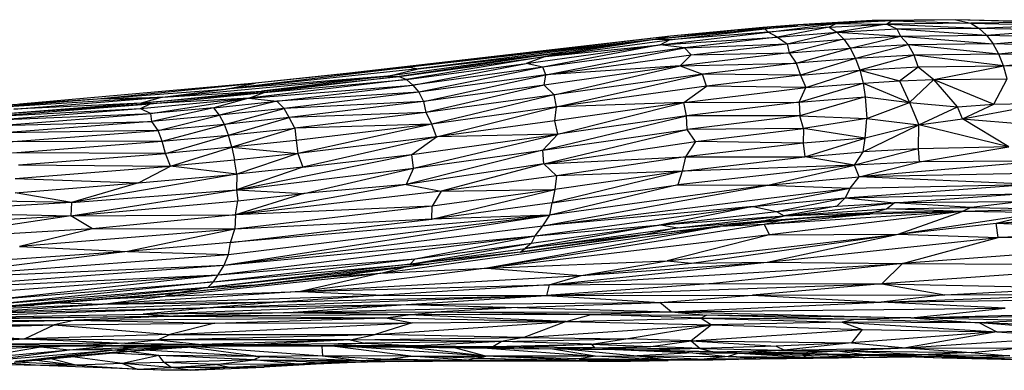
# Paper-space layout '_Izquierda' of a CAD drawing. Header units: millimetres. Extents: x 71 to 677, y -2 to 78.
# Tile 9 of 11: x 499 to 561, y 1 to 23. Entities that reach past the tile are written whole.
import ezdxf

# ---------------------------------------------------------------- set-up
doc = ezdxf.new("R2010")
doc.units = ezdxf.units.MM

psp = doc.layouts.new('_Izquierda')

# ---------------------------------------------------------------- linework, layer by layer
at = {"color": 7, "linetype": 'Continuous', "lineweight": 25}
for p, q in [((550.663, 22.329), (546.152, 21.975)), ((546.371, 21.77), (550.663, 22.329)), ((552.888, 22.501), (548.229, 22.233)), ((550.663, 22.329), (548.229, 22.233)), ((550.663, 22.329), (550.188, 22.079)), ((550.188, 22.079), (553.821, 22.279)), ((550.663, 22.329), (552.888, 22.501)), ((554.151, 22.48), (550.663, 22.329)), ((550.663, 22.329), (553.821, 22.279)), ((553.821, 22.279), (550.671, 21.767)), ((558.16, 22.558), (552.888, 22.501)), ((554.151, 22.48), (552.888, 22.501)), ((554.151, 22.48), (553.821, 22.279)), ((559.098, 22.346), (553.821, 22.279)), ((553.821, 22.279), (554.439, 21.974)), ((553.821, 22.279), (559.607, 22.034)), ((558.16, 22.558), (554.151, 22.48)), ((554.151, 22.48), (559.098, 22.346)), ((558.16, 22.558), (559.098, 22.346)), ((563.465, 22.403), (558.16, 22.558)), ((564.705, 22.385), (558.16, 22.558)), ((563.465, 22.403), (559.098, 22.346)), ((559.098, 22.346), (559.607, 22.034)), ((559.098, 22.346), (564.011, 22.22)), ((546.152, 21.975), (539.233, 21.309)), ((544.431, 21.89), (539.233, 21.309)), ((539.583, 20.987), (546.371, 21.77)), ((540.158, 21.298), (546.152, 21.975)), ((546.371, 21.77), (540.158, 21.298)), ((546.025, 22.071), (540.224, 21.529)), ((544.431, 21.89), (540.224, 21.529)), ((548.229, 22.233), (544.431, 21.89)), ((544.431, 21.89), (546.025, 22.071)), ((546.152, 21.975), (544.431, 21.89)), ((548.229, 22.233), (546.025, 22.071)), ((546.152, 21.975), (548.229, 22.233)), ((546.371, 21.77), (546.152, 21.975)), ((550.188, 22.079), (546.371, 21.77)), ((546.941, 21.467), (546.371, 21.77)), ((550.188, 22.079), (546.941, 21.467)), ((546.941, 21.467), (550.671, 21.767)), ((547.555, 21.051), (550.671, 21.767)), ((550.188, 22.079), (550.671, 21.767)), ((550.671, 21.767), (554.439, 21.974)), ((550.671, 21.767), (551.118, 21.329)), ((550.671, 21.767), (554.684, 21.53)), ((554.439, 21.974), (559.607, 22.034)), ((554.439, 21.974), (554.684, 21.53)), ((554.439, 21.974), (560.077, 21.596)), ((559.607, 22.034), (564.011, 22.22)), ((559.607, 22.034), (560.077, 21.596)), ((559.607, 22.034), (564.53, 21.903)), ((560.077, 21.596), (564.53, 21.903)), ((540.224, 21.529), (520.051, 19.201)), ((540.224, 21.529), (523.821, 19.578)), ((539.233, 21.309), (523.821, 19.578)), ((539.233, 21.309), (524.372, 19.474)), ((539.233, 21.309), (532.363, 20.243)), ((532.363, 20.243), (540.158, 21.298)), ((539.233, 21.309), (533.662, 20.54)), ((540.224, 21.529), (539.233, 21.309)), ((540.158, 21.298), (539.233, 21.309)), ((539.583, 20.987), (546.941, 21.467)), ((539.583, 20.987), (540.158, 21.298)), ((546.941, 21.467), (541.104, 20.798)), ((541.104, 20.798), (547.555, 21.051)), ((541.521, 20.352), (547.555, 21.051)), ((546.941, 21.467), (547.555, 21.051)), ((547.555, 21.051), (551.118, 21.329)), ((547.555, 21.051), (547.675, 20.467)), ((551.118, 21.329), (547.675, 20.467)), ((551.118, 21.329), (554.684, 21.53)), ((551.118, 21.329), (551.516, 20.776)), ((551.516, 20.776), (554.684, 21.53)), ((554.684, 21.53), (560.077, 21.596)), ((555.181, 20.976), (554.684, 21.53)), ((554.684, 21.53), (560.497, 21.043)), ((560.497, 21.043), (555.181, 20.976)), ((560.077, 21.596), (560.497, 21.043)), ((560.077, 21.596), (565.01, 21.462)), ((560.497, 21.043), (565.01, 21.462)), ((560.849, 20.39), (560.497, 21.043)), ((565.443, 20.906), (560.497, 21.043)), ((533.662, 20.54), (522.462, 19.007)), ((533.662, 20.54), (523.182, 18.988)), ((524.372, 19.474), (533.662, 20.54)), ((531.154, 19.809), (539.583, 20.987)), ((539.583, 20.987), (532.21, 19.579)), ((541.104, 20.798), (532.21, 19.579)), ((532.363, 20.243), (539.583, 20.987)), ((533.662, 20.54), (532.363, 20.243)), ((532.402, 19.099), (541.104, 20.798)), ((541.104, 20.798), (539.583, 20.987)), ((547.675, 20.467), (540.836, 19.668)), ((541.521, 20.352), (541.104, 20.798)), ((541.521, 20.352), (547.675, 20.467)), ((547.675, 20.467), (551.516, 20.776)), ((547.675, 20.467), (548.112, 19.819)), ((548.112, 19.819), (551.516, 20.776)), ((555.181, 20.976), (551.516, 20.776)), ((551.516, 20.776), (551.856, 20.12)), ((555.181, 20.976), (551.856, 20.12)), ((555.532, 20.321), (555.181, 20.976)), ((560.849, 20.39), (555.181, 20.976)), ((565.443, 20.906), (560.849, 20.39)), ((523.182, 18.988), (532.363, 20.243)), ((532.363, 20.243), (523.65, 18.792)), ((523.65, 18.792), (531.154, 19.809)), ((524.036, 18.452), (531.154, 19.809)), ((532.363, 20.243), (531.154, 19.809)), ((532.21, 19.579), (531.154, 19.809)), ((532.402, 19.099), (541.521, 20.352)), ((540.836, 19.668), (541.521, 20.352)), ((540.836, 19.668), (548.112, 19.819)), ((548.112, 19.819), (542.227, 19.134)), ((551.856, 20.12), (548.112, 19.819)), ((548.112, 19.819), (548.385, 19.077)), ((551.856, 20.12), (548.385, 19.077)), ((555.532, 20.321), (551.856, 20.12)), ((551.856, 20.12), (552.13, 19.379)), ((555.532, 20.321), (552.13, 19.379)), ((560.849, 20.39), (555.532, 20.321)), ((555.794, 19.592), (555.532, 20.321)), ((561.146, 19.649), (555.532, 20.321)), ((561.146, 19.649), (560.849, 20.39)), ((565.807, 20.249), (560.849, 20.39)), ((561.146, 19.649), (565.807, 20.249)), ((523.821, 19.578), (512.286, 18.197)), ((524.372, 19.474), (512.286, 18.197)), ((523.821, 19.578), (514.15, 18.568)), ((520.051, 19.201), (514.15, 18.568)), ((520.051, 19.201), (523.821, 19.578)), ((522.462, 19.007), (524.372, 19.474)), ((523.821, 19.578), (524.372, 19.474)), ((532.21, 19.579), (524.036, 18.452)), ((532.21, 19.579), (524.422, 18.002)), ((532.402, 19.099), (532.21, 19.579)), ((540.836, 19.668), (532.285, 18.454)), ((540.836, 19.668), (532.402, 19.099)), ((532.911, 17.844), (540.836, 19.668)), ((540.836, 19.668), (542.227, 19.134)), ((548.385, 19.077), (552.13, 19.379)), ((548.738, 18.291), (552.13, 19.379)), ((552.13, 19.379), (555.794, 19.592)), ((552.13, 19.379), (552.331, 18.57)), ((552.13, 19.379), (554.605, 18.712)), ((554.605, 18.712), (555.794, 19.592)), ((555.794, 19.592), (561.146, 19.649)), ((555.794, 19.592), (556.762, 18.804)), ((556.762, 18.804), (561.146, 19.649)), ((561.377, 18.836), (561.146, 19.649)), ((566.104, 19.508), (561.146, 19.649)), ((514.15, 18.568), (499.349, 17.258)), ((504.221, 17.59), (514.15, 18.568)), ((508.305, 17.683), (522.462, 19.007)), ((522.462, 19.007), (512.286, 18.197)), ((512.286, 18.197), (514.15, 18.568)), ((523.65, 18.792), (513.725, 17.621)), ((522.462, 19.007), (514.536, 18.077)), ((514.536, 18.077), (523.182, 18.988)), ((523.182, 18.988), (514.707, 17.982)), ((514.707, 17.982), (523.65, 18.792)), ((522.462, 19.007), (523.182, 18.988)), ((523.182, 18.988), (523.65, 18.792)), ((523.65, 18.792), (524.036, 18.452)), ((532.402, 19.099), (524.422, 18.002)), ((524.706, 17.42), (532.402, 19.099)), ((532.285, 18.454), (532.402, 19.099)), ((542.227, 19.134), (532.911, 17.844)), ((533.068, 17.078), (542.227, 19.134)), ((542.487, 18.389), (542.227, 19.134)), ((548.385, 19.077), (542.227, 19.134)), ((548.385, 19.077), (542.487, 18.389)), ((548.313, 17.372), (552.331, 18.57)), ((548.385, 19.077), (548.738, 18.291)), ((548.738, 18.291), (552.331, 18.57)), ((552.331, 18.57), (554.605, 18.712)), ((552.331, 18.57), (552.454, 17.713)), ((552.331, 18.57), (555.241, 17.347)), ((554.605, 18.712), (556.762, 18.804)), ((554.605, 18.712), (555.241, 17.347)), ((555.241, 17.347), (556.762, 18.804)), ((556.762, 18.804), (561.377, 18.836)), ((558.249, 17.089), (556.762, 18.804)), ((556.762, 18.804), (560.535, 17.245)), ((560.535, 17.245), (561.377, 18.836)), ((504.221, 17.59), (512.286, 18.197)), ((506.97, 17.316), (514.536, 18.077)), ((514.707, 17.982), (506.97, 17.316)), ((507.53, 17.262), (514.707, 17.982)), ((508.305, 17.683), (512.286, 18.197)), ((508.305, 17.683), (514.536, 18.077)), ((513.725, 17.621), (524.036, 18.452)), ((513.725, 17.621), (514.707, 17.982)), ((514.536, 18.077), (514.707, 17.982)), ((515.495, 17.438), (524.036, 18.452)), ((524.422, 18.002), (515.495, 17.438)), ((524.422, 18.002), (515.944, 16.987)), ((524.036, 18.452), (524.422, 18.002)), ((524.422, 18.002), (524.706, 17.42)), ((532.285, 18.454), (524.706, 17.42)), ((532.285, 18.454), (524.848, 16.719)), ((532.911, 17.844), (532.285, 18.454)), ((542.487, 18.389), (533.068, 17.078)), ((541.057, 17.362), (542.487, 18.389)), ((541.057, 17.362), (548.738, 18.291)), ((548.738, 18.291), (542.487, 18.389)), ((548.313, 17.372), (548.738, 18.291)), ((491.258, 16.706), (504.221, 17.59)), ((508.305, 17.683), (495.744, 16.914)), ((495.744, 16.914), (504.221, 17.59)), ((498.967, 16.941), (508.305, 17.683)), ((504.221, 17.59), (508.305, 17.683)), ((506.937, 16.973), (513.725, 17.621)), ((508.305, 17.683), (506.97, 17.316)), ((513.725, 17.621), (507.53, 17.262)), ((507.571, 16.655), (513.725, 17.621)), ((513.725, 17.621), (511.545, 17.025)), ((511.545, 17.025), (515.495, 17.438)), ((515.495, 17.438), (511.89, 16.56)), ((513.725, 17.621), (515.495, 17.438)), ((515.944, 16.987), (515.495, 17.438)), ((524.706, 17.42), (515.944, 16.987)), ((524.706, 17.42), (516.261, 16.411)), ((524.706, 17.42), (524.848, 16.719)), ((532.911, 17.844), (524.848, 16.719)), ((532.911, 17.844), (525.222, 15.994)), ((533.068, 17.078), (532.911, 17.844)), ((541.057, 17.362), (532.966, 16.209)), ((541.057, 17.362), (533.068, 17.078)), ((533.142, 15.365), (541.057, 17.362)), ((541.057, 17.362), (548.313, 17.372)), ((541.239, 16.524), (541.057, 17.362)), ((548.313, 17.372), (541.239, 16.524)), ((548.313, 17.372), (552.454, 17.713)), ((548.313, 17.372), (548.35, 16.521)), ((552.454, 17.713), (548.35, 16.521)), ((552.454, 17.713), (552.558, 16.346)), ((552.454, 17.713), (555.241, 17.347)), ((552.558, 16.346), (555.241, 17.347)), ((555.241, 17.347), (555.838, 15.961)), ((555.241, 17.347), (558.249, 17.089)), ((558.582, 16.323), (564.014, 17.337)), ((560.535, 17.245), (564.014, 17.337)), ((506.97, 17.316), (496.962, 16.531)), ((507.53, 17.262), (496.962, 16.531)), ((497.377, 16.468), (507.53, 17.262)), ((497.377, 16.468), (506.937, 16.973)), ((497.728, 16.261), (506.937, 16.973)), ((506.97, 17.316), (498.967, 16.941)), ((506.937, 16.973), (507.53, 17.262)), ((506.937, 16.973), (507.571, 16.655)), ((507.53, 17.262), (506.97, 17.316)), ((511.545, 17.025), (507.571, 16.655)), ((511.545, 17.025), (507.637, 16.166)), ((511.89, 16.56), (511.545, 17.025)), ((515.944, 16.987), (511.89, 16.56)), ((512.198, 15.982), (515.944, 16.987)), ((516.261, 16.411), (515.944, 16.987)), ((524.848, 16.719), (516.261, 16.411)), ((524.848, 16.719), (516.623, 15.746)), ((524.848, 16.719), (525.222, 15.994)), ((533.068, 17.078), (525.222, 15.994)), ((525.534, 15.195), (533.068, 17.078)), ((532.966, 16.209), (533.068, 17.078)), ((555.838, 15.961), (558.249, 17.089)), ((558.249, 17.089), (560.535, 17.245)), ((558.582, 16.323), (558.249, 17.089)), ((558.582, 16.323), (560.535, 17.245)), ((497.728, 16.261), (507.571, 16.655)), ((498.063, 15.921), (507.571, 16.655)), ((498.063, 15.921), (507.637, 16.166)), ((507.637, 16.166), (498.372, 15.456)), ((507.637, 16.166), (507.571, 16.655)), ((511.89, 16.56), (507.637, 16.166)), ((508.028, 15.596), (507.637, 16.166)), ((508.028, 15.596), (511.89, 16.56)), ((512.198, 15.982), (511.89, 16.56)), ((516.261, 16.411), (512.198, 15.982)), ((512.46, 15.306), (516.261, 16.411)), ((516.623, 15.746), (516.261, 16.411)), ((532.966, 16.209), (525.534, 15.195)), ((532.207, 14.365), (541.239, 16.524)), ((533.142, 15.365), (532.966, 16.209)), ((541.239, 16.524), (533.142, 15.365)), ((541.265, 15.669), (541.239, 16.524)), ((548.35, 16.521), (541.239, 16.524)), ((548.35, 16.521), (541.265, 15.669)), ((548.585, 15.723), (548.35, 16.521)), ((548.35, 16.521), (552.558, 16.346)), ((552.558, 16.346), (548.585, 15.723)), ((552.454, 15.123), (552.558, 16.346)), ((552.558, 16.346), (555.838, 15.961)), ((555.838, 15.961), (558.582, 16.323)), ((561.493, 14.57), (558.582, 16.323)), ((558.582, 16.323), (565.506, 15.761)), ((508.028, 15.596), (498.372, 15.456)), ((498.648, 14.879), (508.028, 15.596)), ((512.198, 15.982), (508.028, 15.596)), ((508.287, 14.919), (508.028, 15.596)), ((508.287, 14.919), (512.198, 15.982)), ((512.46, 15.306), (512.198, 15.982)), ((512.46, 15.306), (516.623, 15.746)), ((516.623, 15.746), (512.672, 14.547)), ((525.222, 15.994), (516.623, 15.746)), ((516.623, 15.746), (516.713, 14.974)), ((525.222, 15.994), (516.713, 14.974)), ((525.222, 15.994), (516.81, 14.144)), ((525.534, 15.195), (525.222, 15.994)), ((532.207, 14.365), (541.265, 15.669)), ((532.258, 13.511), (541.265, 15.669)), ((548.585, 15.723), (541.265, 15.669)), ((541.807, 14.902), (541.265, 15.669)), ((541.807, 14.902), (548.585, 15.723)), ((548.585, 15.723), (548.554, 14.799)), ((552.454, 15.123), (548.585, 15.723)), ((552.331, 14.247), (555.838, 15.961)), ((555.838, 15.961), (552.454, 15.123)), ((555.815, 14.446), (555.838, 15.961)), ((561.493, 14.57), (555.838, 15.961)), ((508.287, 14.919), (498.648, 14.879)), ((498.885, 14.203), (508.287, 14.919)), ((508.287, 14.919), (512.46, 15.306)), ((508.497, 14.161), (508.287, 14.919)), ((508.497, 14.161), (512.46, 15.306)), ((512.672, 14.547), (512.46, 15.306)), ((516.713, 14.974), (512.672, 14.547)), ((516.713, 14.974), (516.81, 14.144)), ((525.534, 15.195), (516.81, 14.144)), ((525.534, 15.195), (517.126, 13.303)), ((523.977, 14.094), (533.142, 15.365)), ((523.977, 14.094), (525.534, 15.195)), ((524.074, 13.221), (533.142, 15.365)), ((533.142, 15.365), (525.534, 15.195)), ((532.207, 14.365), (533.142, 15.365)), ((532.258, 13.511), (541.807, 14.902)), ((541.807, 14.902), (541.178, 13.938)), ((548.554, 14.799), (541.807, 14.902)), ((552.454, 15.123), (548.554, 14.799)), ((548.67, 13.946), (552.454, 15.123)), ((552.331, 14.247), (552.454, 15.123)), ((512.672, 14.547), (508.497, 14.161)), ((508.802, 13.349), (512.672, 14.547)), ((512.672, 14.547), (512.826, 13.725)), ((512.672, 14.547), (516.81, 14.144)), ((532.207, 14.365), (523.611, 12.209)), ((524.074, 13.221), (532.207, 14.365)), ((532.258, 13.511), (532.207, 14.365)), ((548.554, 14.799), (541.178, 13.938)), ((548.554, 14.799), (548.67, 13.946)), ((548.67, 13.946), (552.331, 14.247)), ((555.815, 14.446), (551.794, 13.422)), ((551.794, 13.422), (552.331, 14.247)), ((555.815, 14.446), (552.331, 14.247)), ((561.493, 14.57), (555.815, 14.446)), ((555.865, 13.624), (555.815, 14.446)), ((555.865, 13.624), (561.493, 14.57)), ((508.497, 14.161), (498.885, 14.203)), ((499.267, 13.443), (508.497, 14.161)), ((508.802, 13.349), (508.497, 14.161)), ((512.826, 13.725), (508.802, 13.349)), ((516.81, 14.144), (512.826, 13.725)), ((512.977, 12.844), (512.826, 13.725)), ((512.954, 11.879), (523.977, 14.094)), ((516.81, 14.144), (512.977, 12.844)), ((516.81, 14.144), (517.126, 13.303)), ((517.126, 13.303), (523.977, 14.094)), ((524.074, 13.221), (523.977, 14.094)), ((532.258, 13.511), (541.178, 13.938)), ((541.178, 13.938), (533.073, 12.754)), ((540.965, 13.038), (548.67, 13.946)), ((541.178, 13.938), (540.965, 13.038)), ((541.178, 13.938), (548.67, 13.946)), ((551.794, 13.422), (548.67, 13.946)), ((555.865, 13.624), (551.794, 13.422)), ((563.652, 13.675), (552.082, 12.696)), ((552.082, 12.696), (555.865, 13.624)), ((563.652, 13.675), (555.865, 13.624)), ((499.06, 12.591), (508.802, 13.349)), ((499.267, 13.443), (508.802, 13.349)), ((506.795, 12.304), (508.802, 13.349)), ((512.977, 12.844), (508.802, 13.349)), ((517.126, 13.303), (512.954, 11.879)), ((512.954, 11.879), (524.074, 13.221)), ((517.126, 13.303), (512.977, 12.844)), ((517.192, 11.641), (524.074, 13.221)), ((532.258, 13.511), (523.611, 12.209)), ((524.074, 13.221), (523.611, 12.209)), ((532.258, 13.511), (525.828, 11.787)), ((533.073, 12.754), (532.258, 13.511)), ((540.965, 13.038), (532.784, 11.05)), ((540.965, 13.038), (532.963, 11.881)), ((540.965, 13.038), (533.073, 12.754)), ((551.794, 13.422), (540.679, 12.18)), ((540.965, 13.038), (540.679, 12.18)), ((551.794, 13.422), (540.965, 13.038)), ((546.335, 12.154), (551.794, 13.422)), ((552.082, 12.696), (551.794, 13.422)), ((499.06, 12.591), (506.795, 12.304)), ((512.977, 12.844), (502.587, 11.077)), ((506.795, 12.304), (512.977, 12.844)), ((512.977, 12.844), (512.954, 11.879)), ((533.073, 12.754), (525.828, 11.787)), ((533.073, 12.754), (532.963, 11.881)), ((546.335, 12.154), (552.082, 12.696)), ((551.513, 11.975), (552.082, 12.696)), ((563.255, 12.9), (552.082, 12.696)), ((562.769, 12.215), (552.082, 12.696)), ((499.056, 11.69), (506.795, 12.304)), ((502.551, 10.232), (512.954, 11.879)), ((506.795, 12.304), (502.587, 11.077)), ((502.587, 11.077), (512.954, 11.879)), ((523.611, 12.209), (512.903, 10.297)), ((525.828, 11.787), (512.903, 10.297)), ((512.954, 11.879), (513.037, 11.169)), ((512.954, 11.879), (517.192, 11.641)), ((523.611, 12.209), (517.192, 11.641)), ((523.611, 12.209), (525.828, 11.787)), ((525.241, 10.021), (532.963, 11.881)), ((532.963, 11.881), (525.246, 10.833)), ((525.828, 11.787), (525.246, 10.833)), ((525.828, 11.787), (532.963, 11.881)), ((532.208, 9.597), (546.335, 12.154)), ((532.208, 9.597), (551.513, 11.975)), ((540.679, 12.18), (532.649, 10.279)), ((546.335, 12.154), (532.649, 10.279)), ((532.784, 11.05), (540.679, 12.18)), ((532.963, 11.881), (532.784, 11.05)), ((540.679, 12.18), (546.335, 12.154)), ((545.416, 10.826), (551.513, 11.975)), ((546.335, 12.154), (551.513, 11.975)), ((551.206, 11.374), (562.769, 12.215)), ((551.513, 11.975), (551.206, 11.374)), ((551.513, 11.975), (562.769, 12.215)), ((502.587, 11.077), (497.979, 11.157)), ((502.587, 11.077), (499.056, 11.69)), ((502.551, 10.232), (513.037, 11.169)), ((517.192, 11.641), (512.903, 10.297)), ((512.903, 10.297), (513.037, 11.169)), ((513.037, 11.169), (517.192, 11.641)), ((545.416, 10.826), (551.206, 11.374)), ((546.893, 10.517), (551.206, 11.374)), ((551.206, 11.374), (550.67, 10.834)), ((551.206, 11.374), (562.124, 11.616)), ((551.206, 11.374), (554.28, 11.049)), ((554.28, 11.049), (562.124, 11.616)), ((502.587, 11.077), (492.462, 10.455)), ((502.587, 11.077), (502.551, 10.232)), ((525.246, 10.833), (512.845, 9.407)), ((525.246, 10.833), (512.903, 10.297)), ((532.784, 11.05), (525.241, 10.021)), ((525.241, 10.021), (525.246, 10.833)), ((531.714, 8.969), (545.416, 10.826)), ((545.416, 10.826), (532.208, 9.597)), ((532.649, 10.279), (532.784, 11.05)), ((545.416, 10.826), (539.644, 9.67)), ((539.644, 9.67), (546.893, 10.517)), ((545.416, 10.826), (546.893, 10.517)), ((546.893, 10.517), (550.67, 10.834)), ((546.893, 10.517), (547.369, 10.245)), ((547.369, 10.245), (554.28, 11.049)), ((550.67, 10.834), (547.369, 10.245)), ((547.369, 10.245), (553.803, 10.679)), ((550.67, 10.834), (554.28, 11.049)), ((552.948, 10.437), (553.803, 10.679)), ((553.803, 10.679), (554.28, 11.049)), ((553.803, 10.679), (559.123, 10.765)), ((558.543, 10.51), (553.803, 10.679)), ((562.163, 11.109), (554.28, 11.049)), ((559.123, 10.765), (554.28, 11.049)), ((559.123, 10.765), (558.543, 10.51)), ((564.035, 10.658), (558.543, 10.51)), ((562.163, 11.109), (559.123, 10.765)), ((559.123, 10.765), (564.035, 10.658)), ((502.551, 10.232), (492.378, 8.728)), ((502.551, 10.232), (492.432, 9.63)), ((492.462, 10.455), (502.551, 10.232)), ((502.551, 10.232), (512.903, 10.297)), ((503.917, 9.423), (502.551, 10.232)), ((512.903, 10.297), (503.917, 9.423)), ((512.186, 7.126), (532.649, 10.279)), ((512.462, 7.81), (532.649, 10.279)), ((532.649, 10.279), (512.574, 8.557)), ((512.574, 8.557), (525.241, 10.021)), ((512.903, 10.297), (512.845, 9.407)), ((525.241, 10.021), (512.845, 9.407)), ((532.649, 10.279), (525.241, 10.021)), ((532.208, 9.597), (532.649, 10.279)), ((538.647, 9.067), (546.073, 9.927)), ((539.644, 9.67), (547.369, 10.245)), ((540.676, 9.49), (547.369, 10.245)), ((540.676, 9.49), (546.073, 9.927)), ((549.157, 10.128), (543.337, 9.558)), ((545.35, 9.807), (549.157, 10.128)), ((546.073, 9.927), (545.35, 9.807)), ((546.073, 9.927), (552.948, 10.437)), ((546.073, 9.927), (547.369, 10.245)), ((546.073, 9.927), (549.157, 10.128)), ((558.543, 10.51), (546.11, 9.699)), ((552.742, 10.34), (546.11, 9.699)), ((547.203, 9.936), (546.11, 9.699)), ((558.543, 10.51), (546.455, 9.044)), ((547.369, 10.245), (552.948, 10.437)), ((552.742, 10.34), (548.647, 10.078)), ((552.948, 10.437), (549.157, 10.128)), ((549.157, 10.128), (552.742, 10.34)), ((558.543, 10.51), (552.742, 10.34)), ((552.948, 10.437), (552.742, 10.34)), ((558.543, 10.51), (552.948, 10.437)), ((554.538, 9.091), (558.543, 10.51)), ((554.538, 9.091), (563.374, 10.421)), ((563.374, 10.421), (558.543, 10.51)), ((560.679, 9.77), (563.374, 10.421)), ((560.679, 9.77), (566.924, 10.168)), ((560.679, 9.77), (564.961, 10.022)), ((503.917, 9.423), (492.378, 8.728)), ((503.917, 9.423), (499.326, 8.302)), ((512.845, 9.407), (499.326, 8.302)), ((512.845, 9.407), (503.917, 9.423)), ((512.845, 9.407), (506.104, 7.985)), ((512.186, 7.126), (532.208, 9.597)), ((512.574, 8.557), (512.845, 9.407)), ((522.027, 6.623), (543.337, 9.558)), ((546.11, 9.699), (528.69, 6.942)), ((543.337, 9.558), (528.69, 6.942)), ((539.644, 9.67), (531.091, 8.179)), ((531.091, 8.179), (540.676, 9.49)), ((531.488, 8.521), (539.644, 9.67)), ((531.714, 8.969), (539.644, 9.67)), ((531.714, 8.969), (532.208, 9.597)), ((545.35, 9.807), (538.288, 8.991)), ((538.647, 9.067), (545.35, 9.807)), ((540.676, 9.49), (538.647, 9.067)), ((539.644, 9.67), (540.676, 9.49)), ((540.828, 9.284), (543.337, 9.558)), ((543.337, 9.558), (543.061, 9.542)), ((545.357, 9.807), (543.337, 9.558)), ((546.11, 9.699), (543.337, 9.558)), ((546.11, 9.699), (546.455, 9.044)), ((554.538, 9.091), (560.679, 9.77)), ((560.679, 9.77), (572.142, 9.269)), ((560.82, 8.867), (560.679, 9.77)), ((511.797, 6.531), (531.714, 8.969)), ((512.186, 7.126), (531.714, 8.969)), ((524.194, 7.542), (531.714, 8.969)), ((546.455, 9.044), (528.69, 6.942)), ((538.647, 9.067), (530.786, 7.949)), ((530.786, 7.949), (538.288, 8.991)), ((538.647, 9.067), (531.091, 8.179)), ((531.488, 8.521), (531.714, 8.969)), ((538.647, 9.067), (538.288, 8.991)), ((540.018, 7.407), (554.538, 9.091)), ((546.455, 9.044), (540.018, 7.407)), ((541.553, 7.254), (554.538, 9.091)), ((546.302, 7.323), (554.538, 9.091)), ((546.302, 7.323), (560.82, 8.867)), ((546.455, 9.044), (554.538, 9.091)), ((554.538, 9.091), (560.82, 8.867)), ((554.797, 7.231), (560.82, 8.867)), ((572.142, 9.269), (560.82, 8.867)), ((572.638, 8.581), (560.82, 8.867)), ((499.326, 8.302), (506.104, 7.985)), ((512.574, 8.557), (506.104, 7.985)), ((512.462, 7.81), (512.574, 8.557)), ((523.871, 7.202), (531.488, 8.521)), ((523.871, 7.202), (531.091, 8.179)), ((524.194, 7.542), (531.488, 8.521)), ((530.786, 7.949), (531.091, 8.179)), ((531.488, 8.521), (531.091, 8.179)), ((572.638, 8.581), (554.797, 7.231)), ((506.104, 7.985), (491.835, 6.256)), ((491.835, 6.256), (512.462, 7.81)), ((506.104, 7.985), (492.131, 7.047)), ((506.104, 7.985), (512.462, 7.81)), ((511.522, 6.081), (524.194, 7.542)), ((511.797, 6.531), (524.194, 7.542)), ((512.186, 7.126), (512.462, 7.81)), ((530.786, 7.949), (523.871, 7.202)), ((523.871, 7.202), (524.194, 7.542)), ((530.786, 7.949), (525.049, 7.191)), ((491.717, 5.6), (512.186, 7.126)), ((491.835, 6.256), (512.186, 7.126)), ((523.871, 7.202), (511.167, 5.743)), ((525.049, 7.191), (511.167, 5.743)), ((511.522, 6.081), (523.871, 7.202)), ((511.797, 6.531), (512.186, 7.126)), ((525.049, 7.191), (514.504, 5.923)), ((528.69, 6.942), (516.981, 5.492)), ((525.049, 7.191), (520.223, 6.57)), ((522.027, 6.623), (523.446, 6.985)), ((522.027, 6.623), (528.69, 6.942)), ((523.871, 7.202), (525.049, 7.191)), ((528.69, 6.942), (540.018, 7.407)), ((528.69, 6.942), (534.615, 6.478)), ((532.6, 5.901), (546.302, 7.323)), ((532.6, 5.901), (554.797, 7.231)), ((534.615, 6.478), (540.018, 7.407)), ((534.615, 6.478), (546.302, 7.323)), ((534.615, 6.478), (541.553, 7.254)), ((540.018, 7.407), (541.553, 7.254)), ((541.553, 7.254), (546.302, 7.323)), ((554.797, 7.231), (542.924, 5.99)), ((546.302, 7.323), (554.797, 7.231)), ((554.797, 7.231), (553.498, 5.953)), ((569.997, 7.163), (553.498, 5.953)), ((554.797, 7.231), (569.997, 7.163)), ((491.485, 5.032), (511.797, 6.531)), ((491.717, 5.6), (511.797, 6.531)), ((497.886, 4.988), (511.797, 6.531)), ((508.469, 5.184), (522.027, 6.623)), ((511.522, 6.081), (511.797, 6.531)), ((514.504, 5.923), (520.223, 6.57)), ((522.027, 6.623), (516.981, 5.492)), ((516.981, 5.492), (534.615, 6.478)), ((518.928, 6.423), (522.027, 6.623)), ((532.6, 5.901), (534.615, 6.478)), ((497.317, 4.451), (511.167, 5.743)), ((511.522, 6.081), (497.508, 4.648)), ((511.167, 5.743), (497.508, 4.648)), ((497.886, 4.988), (511.522, 6.081)), ((509.43, 5.414), (514.504, 5.923)), ((511.167, 5.743), (509.43, 5.414)), ((514.504, 5.923), (509.647, 5.407)), ((511.522, 6.081), (511.167, 5.743)), ((511.167, 5.743), (514.504, 5.923)), ((516.981, 5.492), (532.6, 5.901)), ((532.6, 5.901), (522.188, 5.244)), ((542.924, 5.99), (532.429, 5.229)), ((532.429, 5.229), (553.498, 5.953)), ((532.6, 5.901), (532.429, 5.229)), ((532.6, 5.901), (542.924, 5.99)), ((542.924, 5.99), (553.498, 5.953)), ((553.498, 5.953), (545.369, 5.242)), ((553.498, 5.953), (565.751, 5.726)), ((553.498, 5.953), (557.461, 5.273)), ((557.461, 5.273), (565.751, 5.726)), ((497.317, 4.451), (509.43, 5.414)), ((509.43, 5.414), (500.238, 4.626)), ((509.647, 5.407), (500.238, 4.626)), ((516.981, 5.492), (504.541, 4.685)), ((504.541, 4.685), (522.188, 5.244)), ((504.541, 4.685), (508.469, 5.184)), ((505.186, 5.037), (508.469, 5.184)), ((508.469, 5.184), (516.981, 5.492)), ((509.158, 5.367), (508.469, 5.184)), ((509.647, 5.407), (509.43, 5.414)), ((511.516, 4.475), (532.429, 5.229)), ((522.188, 5.244), (515.853, 4.823)), ((515.853, 4.823), (532.429, 5.229)), ((516.981, 5.492), (522.188, 5.244)), ((522.188, 5.244), (532.429, 5.229)), ((523.624, 4.673), (532.429, 5.229)), ((532.429, 5.229), (545.369, 5.242)), ((532.429, 5.229), (539.546, 4.797)), ((539.546, 4.797), (545.369, 5.242)), ((545.369, 5.242), (557.461, 5.273)), ((545.369, 5.242), (553.456, 4.807)), ((553.456, 4.807), (567.444, 5.311)), ((557.461, 5.273), (553.456, 4.807)), ((553.456, 4.807), (570.554, 5.033)), ((557.461, 5.273), (567.444, 5.311)), ((489.988, 3.737), (511.516, 4.475)), ((500.238, 4.626), (490.468, 3.984)), ((495.323, 4.303), (504.541, 4.685)), ((515.853, 4.823), (495.458, 4.087)), ((495.458, 4.087), (504.541, 4.685)), ((495.458, 4.087), (511.516, 4.475)), ((497.317, 4.451), (500.238, 4.626)), ((501.875, 4.762), (504.541, 4.685)), ((504.541, 4.685), (515.853, 4.823)), ((507.093, 4.056), (523.624, 4.673)), ((511.516, 4.475), (507.093, 4.056)), ((515.853, 4.823), (511.516, 4.475)), ((511.516, 4.475), (523.624, 4.673)), ((515.914, 4.146), (523.624, 4.673)), ((530.611, 4.47), (515.914, 4.146)), ((523.624, 4.673), (539.546, 4.797)), ((523.624, 4.673), (530.611, 4.47)), ((530.611, 4.47), (525.439, 4.186)), ((530.611, 4.47), (539.546, 4.797)), ((530.611, 4.47), (540.259, 4.203)), ((539.546, 4.797), (553.456, 4.807)), ((540.259, 4.203), (539.546, 4.797)), ((540.259, 4.203), (553.456, 4.807)), ((540.259, 4.203), (561.251, 4.441)), ((561.251, 4.441), (553.456, 4.807)), ((555.328, 3.831), (578.582, 4.45)), ((555.328, 3.831), (561.251, 4.441)), ((489.988, 3.737), (507.093, 4.056)), ((489.988, 3.737), (509.004, 3.94)), ((509.004, 3.94), (490.307, 3.649)), ((509.004, 3.94), (502.847, 3.681)), ((502.847, 3.681), (522.322, 3.827)), ((515.914, 4.146), (507.093, 4.056)), ((507.093, 4.056), (509.004, 3.94)), ((515.914, 4.146), (509.004, 3.94)), ((523.744, 4.023), (509.004, 3.94)), ((509.004, 3.94), (522.322, 3.827)), ((511.598, 3.483), (522.322, 3.827)), ((525.439, 4.186), (515.914, 4.146)), ((523.744, 4.023), (515.914, 4.146)), ((522.322, 3.827), (523.744, 4.023)), ((522.322, 3.827), (523.999, 3.518)), ((522.322, 3.827), (533.677, 3.607)), ((523.744, 4.023), (525.439, 4.186)), ((535.239, 4.046), (523.744, 4.023)), ((533.677, 3.607), (523.744, 4.023)), ((525.439, 4.186), (540.259, 4.203)), ((535.239, 4.046), (525.439, 4.186)), ((533.677, 3.607), (535.239, 4.046)), ((533.677, 3.607), (542.147, 3.808)), ((540.259, 4.203), (535.239, 4.046)), ((535.239, 4.046), (542.478, 3.993)), ((542.147, 3.808), (535.239, 4.046)), ((540.259, 4.203), (555.328, 3.831)), ((540.259, 4.203), (542.478, 3.993)), ((542.478, 3.993), (542.147, 3.808)), ((542.147, 3.808), (542.803, 3.391)), ((551.844, 3.732), (542.147, 3.808)), ((542.147, 3.808), (551.014, 3.557)), ((555.328, 3.831), (542.478, 3.993)), ((551.844, 3.732), (542.478, 3.993)), ((551.844, 3.732), (551.014, 3.557)), ((555.328, 3.831), (551.844, 3.732)), ((559.641, 3.516), (551.844, 3.732)), ((555.328, 3.831), (577.651, 4.051)), ((555.328, 3.831), (559.641, 3.516)), ((562.752, 3.661), (555.328, 3.831)), ((488.282, 3.391), (502.847, 3.681)), ((488.282, 3.391), (501.502, 3.395)), ((490.112, 3.03), (501.502, 3.395)), ((490.307, 3.649), (502.847, 3.681)), ((499.634, 2.513), (501.502, 3.395)), ((502.847, 3.681), (501.502, 3.395)), ((501.502, 3.395), (511.598, 3.483)), ((501.502, 3.395), (508.776, 2.774)), ((502.847, 3.681), (511.598, 3.483)), ((508.776, 2.774), (523.999, 3.518)), ((511.598, 3.483), (508.776, 2.774)), ((511.598, 3.483), (523.999, 3.518)), ((521.671, 2.786), (533.677, 3.607)), ((523.999, 3.518), (521.671, 2.786)), ((523.999, 3.518), (533.677, 3.607)), ((533.677, 3.607), (531.02, 2.599)), ((531.02, 2.599), (542.803, 3.391)), ((533.677, 3.607), (542.803, 3.391)), ((537.424, 2.51), (542.803, 3.391)), ((542.803, 3.391), (541.515, 2.378)), ((551.014, 3.557), (542.803, 3.391)), ((542.803, 3.391), (552.268, 3.085)), ((551.014, 3.557), (552.268, 3.085)), ((559.641, 3.516), (551.014, 3.557)), ((551.014, 3.557), (560.72, 2.957)), ((562.752, 3.661), (559.641, 3.516)), ((559.641, 3.516), (560.72, 2.957)), ((567.675, 3.198), (559.641, 3.516)), ((565.277, 3.08), (559.641, 3.516)), ((490.112, 3.03), (499.634, 2.513)), ((499.634, 2.513), (492.601, 2.345)), ((494.342, 2.153), (499.634, 2.513)), ((508.776, 2.774), (499.634, 2.513)), ((499.634, 2.513), (505.943, 2.238)), ((499.634, 2.513), (508.021, 2.443)), ((508.021, 2.443), (521.671, 2.786)), ((508.021, 2.443), (508.776, 2.774)), ((508.776, 2.774), (521.671, 2.786)), ((520.107, 2.454), (521.671, 2.786)), ((520.107, 2.454), (531.02, 2.599)), ((531.02, 2.599), (521.671, 2.786)), ((531.02, 2.599), (529.586, 2.336)), ((529.586, 2.336), (537.424, 2.51)), ((531.02, 2.599), (537.424, 2.51)), ((535.259, 2.17), (537.424, 2.51)), ((541.515, 2.378), (537.424, 2.51)), ((541.515, 2.378), (552.268, 3.085)), ((552.268, 3.085), (551.602, 2.252)), ((560.72, 2.957), (551.602, 2.252)), ((552.268, 3.085), (560.72, 2.957)), ((560.72, 2.957), (555.014, 1.952)), ((555.014, 1.952), (565.3, 2.616)), ((560.72, 2.957), (565.277, 3.08)), ((560.72, 2.957), (565.3, 2.616)), ((493.916, 1.972), (503.155, 2.091)), ((501.257, 2.016), (493.916, 1.972)), ((505.943, 2.238), (494.342, 2.153)), ((503.155, 2.091), (494.342, 2.153)), ((496.056, 1.227), (500.636, 1.998)), ((500.636, 1.998), (497.096, 1.813)), ((500.306, 2.01), (500.636, 1.998)), ((500.551, 2.012), (500.636, 1.998)), ((500.636, 1.998), (501.768, 2.018)), ((500.817, 2.013), (500.636, 1.998)), ((500.636, 1.998), (502.474, 1.823)), ((510.758, 2.162), (501.257, 2.016)), ((501.257, 2.016), (503.155, 2.091)), ((510.917, 2.044), (501.257, 2.016)), ((502.474, 1.823), (504.569, 2.026)), ((502.474, 1.823), (506.656, 1.982)), ((505.943, 2.238), (503.155, 2.091)), ((503.155, 2.091), (510.758, 2.162)), ((505.15, 1.792), (509.155, 2.011)), ((505.15, 1.792), (506.656, 1.982)), ((505.85, 2.029), (506.656, 1.982)), ((505.943, 2.238), (508.021, 2.443)), ((505.943, 2.238), (510.758, 2.162)), ((506.069, 1.738), (509.155, 2.011)), ((506.069, 1.738), (509.593, 1.98)), ((509.593, 1.98), (506.323, 1.72)), ((509.464, 1.946), (506.323, 1.72)), ((506.656, 1.982), (508.206, 2.036)), ((506.656, 1.982), (507.304, 2.034)), ((506.656, 1.982), (509.155, 2.011)), ((520.107, 2.454), (508.021, 2.443)), ((508.021, 2.443), (510.758, 2.162)), ((510.239, 2.042), (509.155, 2.011)), ((509.155, 2.011), (510.371, 2.042)), ((509.532, 2.04), (509.155, 2.011)), ((509.155, 2.011), (509.593, 1.98)), ((511.541, 2.043), (509.464, 1.946)), ((511.291, 2.043), (509.464, 1.946)), ((509.464, 1.946), (509.593, 1.98)), ((511.088, 2.044), (509.593, 1.98)), ((510.107, 1.976), (514.482, 1.4)), ((510.724, 2.005), (518.372, 1.436)), ((520.107, 2.454), (510.758, 2.162)), ((510.917, 2.044), (510.758, 2.162)), ((510.758, 2.162), (514.293, 2.152)), ((514.293, 2.152), (510.917, 2.044)), ((519.084, 2.096), (510.917, 2.044)), ((519.445, 2.029), (510.917, 2.044)), ((520.107, 2.454), (514.293, 2.152)), ((514.293, 2.152), (521.027, 2.228)), ((514.293, 2.152), (519.084, 2.096)), ((518.317, 2.031), (518.372, 1.436)), ((521.027, 2.228), (519.084, 2.096)), ((519.084, 2.096), (519.445, 2.029)), ((524.391, 2.061), (519.084, 2.096)), ((523.905, 1.41), (519.13, 2.03)), ((524.391, 2.061), (519.445, 2.029)), ((519.445, 2.029), (525.681, 1.961)), ((519.445, 2.029), (529.054, 2.017)), ((528.623, 1.424), (519.942, 2.024)), ((520.107, 2.454), (521.027, 2.228)), ((529.586, 2.336), (520.107, 2.454)), ((529.586, 2.336), (521.027, 2.228)), ((521.027, 2.228), (524.391, 2.061)), ((528.623, 1.424), (523.723, 1.983)), ((529.586, 2.336), (524.391, 2.061)), ((524.391, 2.061), (529.054, 2.017)), ((525.681, 1.961), (529.054, 2.017)), ((525.681, 1.961), (530.401, 1.992)), ((525.681, 1.961), (531.955, 1.884)), ((528.623, 1.424), (526.654, 1.949)), ((528.733, 1.924), (535.485, 1.411)), ((529.054, 2.017), (529.586, 2.336)), ((529.054, 2.017), (535.259, 2.17)), ((529.054, 2.017), (530.401, 1.992)), ((535.259, 2.17), (529.586, 2.336)), ((530.401, 1.992), (535.259, 2.17)), ((531.955, 1.884), (530.401, 1.992)), ((535.453, 1.952), (530.401, 1.992)), ((531.955, 1.884), (535.453, 1.952)), ((534.54, 1.844), (531.955, 1.884)), ((535.485, 1.411), (532.684, 1.873)), ((534.54, 1.844), (535.453, 1.952)), ((535.259, 2.17), (541.515, 2.378)), ((535.259, 2.17), (535.453, 1.952)), ((535.259, 2.17), (538.99, 2.034)), ((535.453, 1.952), (538.99, 2.034)), ((535.453, 1.952), (542.093, 1.892)), ((535.453, 1.952), (538.899, 1.805)), ((542.093, 1.892), (538.899, 1.805)), ((538.99, 2.034), (541.515, 2.378)), ((542.093, 1.892), (538.99, 2.034)), ((541.515, 2.378), (542.093, 1.892)), ((541.515, 2.378), (546.862, 2.04)), ((541.515, 2.378), (551.602, 2.252)), ((546.862, 2.04), (542.093, 1.892)), ((542.093, 1.892), (542.876, 1.7)), ((542.093, 1.892), (547.39, 1.797)), ((551.602, 2.252), (546.862, 2.04)), ((546.862, 2.04), (547.39, 1.797)), ((551.602, 2.252), (547.39, 1.797)), ((547.39, 1.797), (555.014, 1.952)), ((550.714, 1.745), (555.014, 1.952)), ((551.602, 2.252), (555.014, 1.952)), ((555.014, 1.952), (559.106, 1.653)), ((555.014, 1.952), (562.021, 1.925)), ((559.106, 1.653), (562.021, 1.925)), ((496.056, 1.227), (502.474, 1.823)), ((497.015, 1.101), (502.474, 1.823)), ((497.015, 1.101), (505.15, 1.792)), ((506.323, 1.72), (498.985, 1.027)), ((499.071, 1.088), (505.15, 1.792)), ((506.069, 1.738), (499.071, 1.088)), ((506.069, 1.738), (499.192, 1.051)), ((506.323, 1.72), (499.192, 1.051)), ((501.372, 1.253), (502.958, 0.854)), ((505.15, 1.792), (502.474, 1.823)), ((505.788, 0.95), (502.659, 1.374)), ((508.085, 1.463), (505.083, 1.603)), ((506.069, 1.738), (505.15, 1.792)), ((508.085, 1.463), (505.788, 0.95)), ((506.323, 1.72), (506.069, 1.738)), ((508.085, 1.463), (506.174, 1.706)), ((507.507, 1.805), (514.482, 1.4)), ((514.053, 1.185), (508.085, 1.463)), ((514.482, 1.4), (508.085, 1.463)), ((508.42, 1.029), (508.085, 1.463)), ((514.482, 1.4), (514.053, 1.185)), ((518.372, 1.436), (514.482, 1.4)), ((514.482, 1.4), (520.669, 1.153)), ((523.905, 1.41), (518.372, 1.436)), ((518.372, 1.436), (522.441, 1.221)), ((518.372, 1.436), (520.669, 1.153)), ((522.441, 1.221), (523.905, 1.41)), ((523.905, 1.41), (528.623, 1.424)), ((527.902, 1.291), (523.905, 1.41)), ((527.414, 1.172), (523.905, 1.41)), ((527.414, 1.172), (527.902, 1.291)), ((527.902, 1.291), (528.623, 1.424)), ((527.902, 1.291), (534.75, 1.146)), ((531.662, 1.16), (527.902, 1.291)), ((535.485, 1.411), (528.623, 1.424)), ((534.492, 1.256), (528.623, 1.424)), ((534.75, 1.146), (528.623, 1.424)), ((533.786, 1.856), (538.123, 1.432)), ((535.485, 1.411), (534.492, 1.256)), ((540.094, 1.191), (534.492, 1.256)), ((534.492, 1.256), (538.775, 1.137)), ((534.492, 1.256), (534.75, 1.146)), ((538.899, 1.805), (534.54, 1.844)), ((535.485, 1.411), (538.123, 1.432)), ((540.094, 1.191), (535.485, 1.411)), ((537.273, 1.82), (541.622, 1.618)), ((542.876, 1.7), (537.565, 1.817)), ((541.622, 1.618), (538.123, 1.432)), ((538.123, 1.432), (543.857, 1.39)), ((538.123, 1.432), (542.349, 1.239)), ((538.123, 1.432), (540.094, 1.191)), ((538.899, 1.805), (542.876, 1.7)), ((542.349, 1.239), (540.094, 1.191)), ((540.12, 1.761), (541.622, 1.618)), ((541.622, 1.618), (544.512, 1.613)), ((541.622, 1.618), (543.857, 1.39)), ((543.857, 1.39), (542.349, 1.239)), ((545.836, 1.228), (542.349, 1.239)), ((542.349, 1.239), (544.49, 1.206)), ((542.876, 1.7), (547.39, 1.797)), ((542.876, 1.7), (545.158, 1.633)), ((543.425, 1.684), (544.512, 1.613)), ((544.512, 1.613), (543.857, 1.39)), ((543.857, 1.39), (548.731, 1.357)), ((543.857, 1.39), (549.684, 1.319)), ((545.944, 1.312), (543.857, 1.39)), ((545.836, 1.228), (543.857, 1.39)), ((544.04, 1.666), (544.512, 1.613)), ((544.512, 1.613), (548.53, 1.486)), ((544.512, 1.613), (548.731, 1.357)), ((548.355, 1.577), (544.512, 1.613)), ((547.39, 1.797), (545.158, 1.633)), ((545.158, 1.633), (550.714, 1.745)), ((545.158, 1.633), (548.464, 1.603)), ((545.158, 1.633), (547.718, 1.595)), ((545.944, 1.312), (545.836, 1.228)), ((549.19, 1.275), (545.836, 1.228)), ((549.684, 1.319), (545.944, 1.312)), ((550.755, 1.302), (545.944, 1.312)), ((549.19, 1.275), (545.944, 1.312)), ((547.39, 1.797), (550.714, 1.745)), ((547.718, 1.595), (548.464, 1.603)), ((552.565, 1.499), (547.718, 1.595)), ((547.718, 1.595), (550.884, 1.508)), ((548.464, 1.603), (550.714, 1.745)), ((548.464, 1.603), (552.565, 1.499)), ((548.53, 1.486), (549.136, 1.556)), ((548.53, 1.486), (552.331, 1.34)), ((548.731, 1.357), (548.53, 1.486)), ((548.731, 1.357), (552.331, 1.34)), ((548.731, 1.357), (552.457, 1.325)), ((549.684, 1.319), (548.731, 1.357)), ((550.755, 1.302), (549.19, 1.275)), ((552.331, 1.34), (549.596, 1.543)), ((552.457, 1.325), (549.684, 1.319)), ((549.684, 1.319), (550.755, 1.302)), ((550.714, 1.745), (559.106, 1.653)), ((550.714, 1.745), (552.565, 1.499)), ((555.965, 1.511), (550.714, 1.745)), ((552.457, 1.325), (550.755, 1.302)), ((552.565, 1.499), (550.884, 1.508)), ((554.812, 1.427), (550.884, 1.508)), ((550.884, 1.508), (554.494, 1.418)), ((552.201, 1.475), (554.474, 1.403)), ((552.331, 1.34), (555.374, 1.387)), ((552.331, 1.34), (552.457, 1.325)), ((552.457, 1.325), (553.682, 1.361)), ((555.965, 1.511), (552.565, 1.499)), ((552.565, 1.499), (554.812, 1.427)), ((554.416, 1.42), (554.474, 1.403)), ((555.069, 1.398), (554.474, 1.403)), ((554.474, 1.403), (555.171, 1.394)), ((554.812, 1.427), (554.494, 1.418)), ((554.494, 1.418), (557.303, 1.32)), ((555.965, 1.511), (554.812, 1.427)), ((559.699, 1.345), (554.812, 1.427)), ((554.812, 1.427), (557.303, 1.32)), ((559.106, 1.653), (555.965, 1.511)), ((561.552, 1.442), (555.965, 1.511)), ((559.699, 1.345), (555.965, 1.511)), ((557.303, 1.32), (559.699, 1.345)), ((557.303, 1.32), (561.955, 1.209)), ((559.106, 1.653), (561.552, 1.442)), ((561.552, 1.442), (559.699, 1.345)), ((559.699, 1.345), (563.799, 1.293)), ((559.699, 1.345), (561.955, 1.209)), ((500.636, 0.826), (498.473, 0.987)), ((500.636, 0.826), (498.561, 0.871)), ((502.958, 0.854), (499.074, 1.036)), ((500.394, 1.16), (502.958, 0.854)), ((502.958, 0.854), (500.636, 0.826)), ((506.721, 0.595), (500.636, 0.826)), ((505.788, 0.95), (502.958, 0.854)), ((502.958, 0.854), (506.721, 0.595)), ((508.42, 1.029), (505.788, 0.95)), ((508.845, 0.707), (505.788, 0.95)), ((505.788, 0.95), (506.721, 0.595)), ((506.721, 0.595), (508.845, 0.707)), ((514.053, 1.185), (508.42, 1.029)), ((511.622, 0.888), (508.42, 1.029)), ((508.845, 0.707), (508.42, 1.029)), ((508.845, 0.707), (511.622, 0.888)), ((512.548, 0.697), (508.845, 0.707)), ((510.044, 0.53), (508.845, 0.707)), ((510.044, 0.53), (514.694, 0.734)), ((512.548, 0.697), (510.044, 0.53)), ((511.622, 0.888), (514.053, 1.185)), ((516.797, 0.91), (511.622, 0.888)), ((512.548, 0.697), (511.622, 0.888)), ((517.966, 0.921), (512.548, 0.697)), ((516.797, 0.91), (512.548, 0.697)), ((512.548, 0.697), (514.694, 0.734)), ((514.053, 1.185), (518.018, 1.066)), ((514.053, 1.185), (520.669, 1.153)), ((516.797, 0.91), (514.053, 1.185)), ((517.966, 0.921), (514.694, 0.734)), ((516.797, 0.91), (518.018, 1.066)), ((521.17, 1.051), (516.797, 0.91)), ((517.966, 0.921), (516.797, 0.91)), ((520.387, 1.025), (517.966, 0.921)), ((518.018, 1.066), (520.669, 1.153)), ((518.018, 1.066), (521.17, 1.051)), ((520.669, 1.153), (522.441, 1.221)), ((520.669, 1.153), (527.171, 1.119)), ((520.669, 1.153), (523.146, 1.087)), ((520.669, 1.153), (521.17, 1.051)), ((523.417, 1.089), (521.17, 1.051)), ((523.146, 1.087), (521.17, 1.051)), ((522.441, 1.221), (527.414, 1.172)), ((527.171, 1.119), (522.441, 1.221)), ((523.146, 1.087), (527.429, 1.119)), ((527.171, 1.119), (527.414, 1.172)), ((527.171, 1.119), (532.05, 1.119)), ((527.414, 1.172), (531.662, 1.16)), ((532.05, 1.119), (527.414, 1.172)), ((531.662, 1.16), (534.75, 1.146)), ((535.027, 1.114), (531.662, 1.16)), ((532.05, 1.119), (531.662, 1.16)), ((532.05, 1.119), (535.027, 1.114)), ((538.775, 1.137), (534.75, 1.146)), ((537.722, 1.109), (534.75, 1.146)), ((535.027, 1.114), (534.75, 1.146)), ((535.027, 1.114), (537.722, 1.109)), ((537.722, 1.109), (540.075, 1.147)), ((537.722, 1.109), (538.775, 1.137)), ((538.775, 1.137), (540.094, 1.191)), ((542.87, 1.168), (538.775, 1.137)), ((544.49, 1.206), (540.094, 1.191)), ((540.094, 1.191), (542.87, 1.168)), ((544.49, 1.206), (542.87, 1.168)), ((545.836, 1.228), (544.49, 1.206)), ((506.721, 0.595), (510.044, 0.53)), ((508.224, 0.544), (506.721, 0.595)), ((510.044, 0.53), (508.224, 0.544))]:
    psp.add_line(p, q, dxfattribs=at)

doc.saveas('drawing.dxf')
